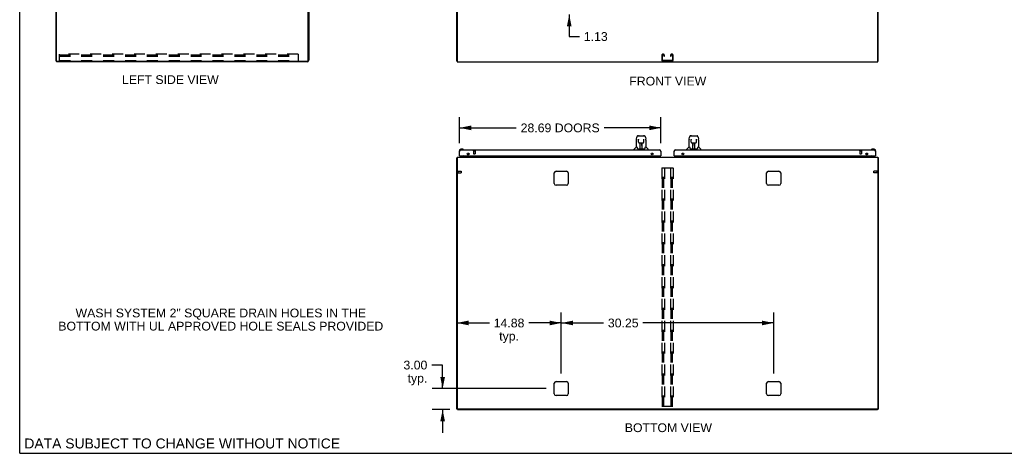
# Model space of a CAD drawing. Header units: inches. Extents: x 0 to 283, y 0 to 183.
# Tile 1 of 18: x 0 to 140, y 0 to 62. Entities that reach past the tile are written whole.
import ezdxf

# ---------------------------------------------------------------- set-up
doc = ezdxf.new("R2010")
doc.units = ezdxf.units.IN
doc.header["$LTSCALE"] = 15.583333
doc.header["$MEASUREMENT"] = 0
doc.linetypes.add('HIDDEN', pattern=[0.2, 0.1, -0.1])
doc.layers.get('0').update_dxf_attribs({"linetype": 'CONTINUOUS'})
for name, color, linetype in [('02___PRT_ALL_AXES', 7, 'CONTINUOUS'), ('DEFAULT_2', 8, 'HIDDEN'), ('DIMENSIONS', 7, 'CONTINUOUS')]:
    doc.layers.add(name, color=color, linetype=linetype)
doc.styles.get("Standard").update_dxf_attribs({"font": 'arial.ttf'})
doc.dimstyles.new('DIMSTYLE_1', dxfattribs={"dimtxt": 1.25, "dimasz": 1.666667, "dimexe": 0.09, "dimexo": 0.07, "dimgap": 0.0375, "dimtad": 0, "dimtih": 1, "dimtoh": 1, "dimzin": 4, "dimdsep": 46, "dimtxsty": 'Standard', "dimblk": '_FILLED', "dimblk1": '_FILLED', "dimblk2": '_FILLED', "dimcen": 0.09, "dimazin": 1, "dimtfac": 1, "dimtofl": 0, "dimtmove": 0, "dimatfit": 3, "dimldrblk": '_FILLED', "dimfxl": 0, "dimtolj": 1, "dimtzin": 4, "dimarcsym": 0})

# ---------------------------------------------------------------- blocks, each defined once
blk = doc.blocks.new('_FILLED')
at = {"color": 0, "linetype": 'ByBlock'}
blk.add_solid([(0, 0), (-1, 0.2), (-1, -0.2)], dxfattribs=at)
blk = doc.blocks.new('*D18')
at = {"layer": 'DIMENSIONS', "color": 2, "linetype": 'Continuous'}
for p, q in [((78.27, 63.68), (78.27, 67.02)), ((78.27, 62.56), (78.27, 59.43)), ((78.27, 59.43), (79.73, 59.43))]:
    blk.add_line(p, q, dxfattribs=at)
at = {"layer": 'DIMENSIONS', "color": 2, "linetype": 'Continuous', "xscale": 1.6666666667, "yscale": 1.6666666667, "zscale": 1.6666666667}
for p, rotation in [((78.27, 63.68), 270), ((78.27, 62.56), 90)]:
    blk.add_blockref('_FILLED', p, dxfattribs=dict(at, rotation=rotation))
at = {"layer": 'DIMENSIONS', "color": 2, "linetype": 'Continuous', "insert": (80.35, 60.06), "char_height": 1.25, "width": 3.3968, "attachment_point": 1, "line_spacing_factor": 0.9}
blk.add_mtext('1.13', dxfattribs=at)
blk = doc.blocks.new('*D20')
at = {"layer": 'DIMENSIONS', "color": 2, "linetype": 'Continuous'}
for p, q in [((62.64, 44.21), (62.64, 47.91)), ((91.33, 44.21), (91.33, 47.91)), ((62.64, 46.41), (70.73, 46.41)), ((91.33, 46.41), (83.23, 46.41))]:
    blk.add_line(p, q, dxfattribs=at)
at = {"layer": 'DIMENSIONS', "color": 2, "linetype": 'Continuous', "xscale": 1.6666666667, "yscale": 1.6666666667, "zscale": 1.6666666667, "rotation": 180}
blk.add_blockref('_FILLED', (62.64, 46.41), dxfattribs=at)
at = {"layer": 'DIMENSIONS', "color": 2, "linetype": 'Continuous', "xscale": 1.6666666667, "yscale": 1.6666666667, "zscale": 1.6666666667}
blk.add_blockref('_FILLED', (91.33, 46.41), dxfattribs=at)
at = {"layer": 'DIMENSIONS', "color": 2, "linetype": 'Continuous', "insert": (76.98, 47.03), "char_height": 1.25, "width": 11.2454, "attachment_point": 2, "line_spacing_factor": 0.9}
blk.add_mtext('28.69 DOORS', dxfattribs=at)
blk = doc.blocks.new('*D22')
at = {"layer": 'DIMENSIONS', "color": 2, "linetype": 'Continuous'}
for p, q in [((60.24, 12.58), (58.68, 12.58)), ((60.24, 9.23), (60.24, 12.58)), ((74.97, 9.23), (58.74, 9.23)), ((61.26, 6.23), (58.74, 6.23)), ((60.24, 6.23), (60.24, 2.9))]:
    blk.add_line(p, q, dxfattribs=at)
at = {"layer": 'DIMENSIONS', "color": 2, "linetype": 'Continuous', "xscale": 1.6666666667, "yscale": 1.6666666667, "zscale": 1.6666666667}
for p, rotation in [((60.24, 9.23), 270), ((60.24, 6.23), 90)]:
    blk.add_blockref('_FILLED', p, dxfattribs=dict(at, rotation=rotation))
at = {"layer": 'DIMENSIONS', "color": 2, "linetype": 'Continuous', "insert": (58.06, 13.21), "char_height": 1.25, "width": 3.3968, "attachment_point": 3, "line_spacing_factor": 0.9}
blk.add_mtext('3.00\\Ptyp.', dxfattribs=at)
blk = doc.blocks.new('*D23')
at = {"layer": 'DIMENSIONS', "color": 2, "linetype": 'Continuous'}
for p, q in [((77.14, 11.4), (77.14, 20.09)), ((107.39, 11.4), (107.39, 20.09)), ((77.14, 18.59), (83.15, 18.59)), ((107.39, 18.59), (88.77, 18.59))]:
    blk.add_line(p, q, dxfattribs=at)
at = {"layer": 'DIMENSIONS', "color": 2, "linetype": 'Continuous', "xscale": 1.6666666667, "yscale": 1.6666666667, "zscale": 1.6666666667, "rotation": 180}
blk.add_blockref('_FILLED', (77.14, 18.59), dxfattribs=at)
at = {"layer": 'DIMENSIONS', "color": 2, "linetype": 'Continuous', "xscale": 1.6666666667, "yscale": 1.6666666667, "zscale": 1.6666666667}
blk.add_blockref('_FILLED', (107.39, 18.59), dxfattribs=at)
at = {"layer": 'DIMENSIONS', "color": 2, "linetype": 'Continuous', "insert": (85.96, 19.21), "char_height": 1.25, "width": 4.368, "attachment_point": 2, "line_spacing_factor": 0.9}
blk.add_mtext('30.25', dxfattribs=at)
blk = doc.blocks.new('*D24')
at = {"layer": 'DIMENSIONS', "color": 2, "linetype": 'Continuous'}
for p, q in [((77.14, 11.4), (77.14, 20.09)), ((62.26, 18.59), (66.89, 18.59)), ((77.14, 18.59), (72.51, 18.59))]:
    blk.add_line(p, q, dxfattribs=at)
at = {"layer": 'DIMENSIONS', "color": 2, "linetype": 'Continuous', "xscale": 1.6666666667, "yscale": 1.6666666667, "zscale": 1.6666666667, "rotation": 180}
blk.add_blockref('_FILLED', (62.26, 18.59), dxfattribs=at)
at = {"layer": 'DIMENSIONS', "color": 2, "linetype": 'Continuous', "xscale": 1.6666666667, "yscale": 1.6666666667, "zscale": 1.6666666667}
blk.add_blockref('_FILLED', (77.14, 18.59), dxfattribs=at)
at = {"layer": 'DIMENSIONS', "color": 2, "linetype": 'Continuous', "insert": (69.7, 19.21), "char_height": 1.25, "width": 4.368, "attachment_point": 2, "line_spacing_factor": 0.9}
blk.add_mtext('14.88\\Ptyp.', dxfattribs=at)

msp = doc.modelspace()

# ---------------------------------------------------------------- linework, layer by layer
at = {"color": 7, "linetype": 'Continuous'}
for p, q in [((0, 0), (0, 183.333)), ((5.18, 55.912), (5.18, 127.704)), ((5.18, 55.912), (5.295, 55.912)), ((5.232, 55.912), (5.232, 55.808)), ((62.315, 55.912), (62.263, 55.912)), ((122.211, 55.912), (122.263, 55.912)), ((87.839, 44.799), (87.904, 45.104)), ((88.108, 45.259), (88.028, 45.259)), ((88.11, 45.259), (88.916, 45.259)), ((88.114, 45.259), (88.113, 45.259)), ((88.219, 45.271), (88.806, 45.271)), ((88.917, 45.259), (88.997, 45.259)), ((89.121, 45.104), (89.186, 44.799)), ((95.339, 44.799), (95.404, 45.104)), ((95.608, 45.259), (95.528, 45.259)), ((95.61, 45.259), (96.416, 45.259)), ((95.614, 45.259), (95.613, 45.259)), ((95.719, 45.271), (96.306, 45.271)), ((96.417, 45.259), (96.497, 45.259)), ((96.621, 45.104), (96.686, 44.799)), ((87.818, 43.678), (87.52, 43.38)), ((87.824, 44.656), (87.824, 43.684)), ((87.897, 43.684), (87.824, 43.684)), ((88.146, 44.747), (88.127, 44.747)), ((88.145, 44.783), (88.145, 44.779)), ((88.145, 44.779), (88.146, 44.775)), ((88.146, 44.775), (88.146, 44.767)), ((88.146, 44.767), (88.146, 44.756)), ((88.153, 44.352), (88.146, 44.756)), ((88.233, 44.274), (88.353, 44.274)), ((88.363, 43.428), (88.378, 44.275)), ((88.364, 43.48), (88.364, 43.454)), ((88.371, 43.859), (88.371, 44.275)), ((88.377, 44.211), (88.371, 44.211)), ((88.374, 44.05), (88.371, 44.05)), ((88.374, 44.038), (88.371, 44.038)), ((88.39, 44.275), (88.636, 44.275)), ((88.639, 43.408), (88.623, 44.275)), ((88.625, 44.211), (88.654, 44.211)), ((88.627, 44.275), (88.627, 44.211)), ((88.654, 44.05), (88.627, 44.05)), ((88.654, 44.038), (88.628, 44.038)), ((88.632, 43.81), (88.654, 43.81)), ((88.654, 43.806), (88.632, 43.806)), ((88.638, 43.454), (88.637, 43.48)), ((88.654, 43.408), (88.654, 44.275)), ((88.672, 44.274), (88.792, 44.274)), ((88.872, 44.352), (88.879, 44.764)), ((88.879, 44.764), (88.88, 44.773)), ((88.899, 44.747), (88.879, 44.747)), ((88.88, 44.773), (88.88, 44.778)), ((89.202, 43.684), (89.129, 43.684)), ((89.202, 44.655), (89.202, 43.684)), ((89.207, 43.678), (89.505, 43.38)), ((95.318, 43.678), (95.02, 43.38)), ((95.324, 44.656), (95.324, 43.684)), ((95.397, 43.684), (95.324, 43.684)), ((95.646, 44.747), (95.627, 44.747)), ((95.645, 44.783), (95.645, 44.779)), ((95.645, 44.779), (95.646, 44.775)), ((95.646, 44.775), (95.646, 44.767)), ((95.646, 44.767), (95.646, 44.756)), ((95.653, 44.352), (95.646, 44.756)), ((95.733, 44.274), (95.853, 44.274)), ((95.863, 43.428), (95.878, 44.275)), ((95.864, 43.48), (95.864, 43.454)), ((95.871, 43.859), (95.871, 44.275)), ((95.877, 44.211), (95.871, 44.211)), ((95.874, 44.05), (95.871, 44.05)), ((95.874, 44.038), (95.871, 44.038)), ((95.89, 44.275), (96.136, 44.275)), ((96.139, 43.408), (96.123, 44.275)), ((96.125, 44.211), (96.154, 44.211)), ((96.127, 44.275), (96.127, 44.211)), ((96.154, 44.05), (96.127, 44.05)), ((96.154, 44.038), (96.128, 44.038)), ((96.132, 43.81), (96.154, 43.81)), ((96.154, 43.806), (96.132, 43.806)), ((96.138, 43.454), (96.137, 43.48)), ((96.154, 43.408), (96.154, 44.275)), ((96.172, 44.274), (96.292, 44.274)), ((96.372, 44.352), (96.379, 44.764)), ((96.379, 44.764), (96.38, 44.773)), ((96.399, 44.747), (96.379, 44.747)), ((96.38, 44.773), (96.38, 44.778)), ((96.702, 43.684), (96.629, 43.684)), ((96.702, 44.655), (96.702, 43.684)), ((96.707, 43.678), (97.005, 43.38)), ((62.315, 42.128), (62.263, 42.128)), ((62.578, 43.087), (62.578, 42.831)), ((62.578, 42.831), (62.581, 42.793)), ((62.623, 42.702), (62.624, 42.695)), ((62.658, 42.436), (62.638, 42.436)), ((63.097, 43.35), (62.841, 43.35)), ((62.884, 43.29), (62.841, 43.29)), ((63.318, 42.409), (63.08, 42.271)), ((63.08, 42.232), (63.08, 42.271)), ((63.135, 43.347), (63.097, 43.35)), ((63.233, 43.304), (63.226, 43.305)), ((63.757, 42.663), (63.837, 42.583)), ((63.867, 42.436), (63.867, 42.389)), ((87.509, 43.29), (87.509, 43.353)), ((87.991, 43.432), (87.997, 43.424)), ((88.027, 43.408), (88.998, 43.408)), ((88.371, 43.408), (88.371, 43.413)), ((89.517, 43.29), (89.517, 43.353)), ((90.549, 42.267), (90.617, 42.267)), ((90.617, 42.312), (90.617, 42.267)), ((90.688, 42.243), (90.618, 42.313)), ((91.305, 42.436), (91.325, 42.436)), ((93.22, 42.436), (93.2, 42.436)), ((93.908, 42.313), (93.837, 42.243)), ((93.909, 42.312), (93.909, 42.267)), ((93.909, 42.267), (93.977, 42.267)), ((95.009, 43.29), (95.009, 43.353)), ((95.491, 43.432), (95.497, 43.424)), ((95.527, 43.408), (96.498, 43.408)), ((95.871, 43.408), (95.871, 43.413)), ((97.017, 43.29), (97.017, 43.353)), ((120.659, 42.436), (120.659, 42.389)), ((120.769, 42.663), (120.688, 42.583)), ((121.446, 42.271), (121.207, 42.409)), ((121.299, 43.305), (121.293, 43.304)), ((121.39, 43.347), (121.428, 43.35)), ((121.685, 43.35), (121.428, 43.35)), ((121.446, 42.232), (121.446, 42.271)), ((121.868, 42.436), (121.888, 42.436)), ((121.888, 43.044), (121.888, 43.087)), ((121.901, 42.695), (121.903, 42.702)), ((121.948, 42.831), (121.948, 43.087)), ((122.211, 42.128), (122.263, 42.128)), ((62.367, 6.284), (62.263, 6.284)), ((62.367, 6.232), (62.367, 6.285)), ((62.367, 6.232), (122.159, 6.232)), ((122.159, 6.232), (122.159, 6.285)), ((122.159, 6.284), (122.263, 6.284)), ((0, 0), (283.333, 0))]:
    msp.add_line(p, q, dxfattribs=at)
at = {"color": 3, "linetype": 'Continuous'}
for p, q in [((5.232, 55.974), (5.232, 127.641)), ((62.263, 55.912), (62.263, 127.704)), ((122.263, 55.912), (122.263, 127.704)), ((41.076, 56.055), (41.076, 63.06)), ((41.18, 63.061), (41.18, 56.054)), ((62.315, 62.988), (62.315, 55.808)), ((122.211, 55.808), (122.211, 62.988)), ((40.934, 55.808), (5.232, 55.808)), ((5.295, 55.912), (40.933, 55.912)), ((62.315, 55.808), (122.211, 55.808)), ((62.263, 6.284), (62.263, 42.128)), ((62.315, 42.232), (62.315, 6.347)), ((62.315, 42.232), (122.211, 42.232)), ((62.638, 42.436), (62.638, 43.044)), ((62.658, 42.436), (91.305, 42.436)), ((62.884, 43.29), (91.079, 43.29)), ((63.909, 42.555), (63.909, 42.817)), ((63.909, 42.375), (63.909, 42.436)), ((64.013, 42.732), (64.013, 42.641)), ((64.013, 42.436), (64.013, 42.232)), ((90.549, 42.262), (90.549, 42.312)), ((90.549, 42.312), (90.617, 42.312)), ((90.617, 42.262), (90.549, 42.262)), ((90.617, 42.312), (90.617, 42.436)), ((90.617, 42.262), (90.617, 42.232)), ((90.617, 42.243), (90.788, 42.243)), ((91.325, 43.044), (91.325, 42.436)), ((93.2, 42.436), (93.2, 43.044)), ((93.22, 42.436), (121.868, 42.436)), ((93.447, 43.29), (121.641, 43.29)), ((93.737, 42.243), (93.909, 42.243)), ((93.909, 42.312), (93.909, 42.436)), ((93.909, 42.312), (93.977, 42.312)), ((93.909, 42.262), (93.909, 42.232)), ((93.977, 42.262), (93.909, 42.262)), ((93.977, 42.312), (93.977, 42.262)), ((120.513, 42.641), (120.513, 42.732)), ((120.513, 42.232), (120.513, 42.436)), ((120.617, 42.817), (120.617, 42.555)), ((120.617, 42.436), (120.617, 42.375)), ((121.888, 43.044), (121.888, 42.436)), ((122.211, 42.232), (122.211, 6.347)), ((122.263, 42.128), (122.263, 6.284)), ((76.138, 38.482), (76.138, 39.982)), ((76.388, 40.232), (77.888, 40.232)), ((78.138, 39.982), (78.138, 38.482)), ((106.388, 38.482), (106.388, 39.982)), ((106.638, 40.232), (108.138, 40.232)), ((108.388, 39.982), (108.388, 38.482)), ((77.888, 38.232), (76.388, 38.232)), ((108.138, 38.232), (106.638, 38.232)), ((76.138, 8.482), (76.138, 9.982)), ((76.388, 10.232), (77.888, 10.232)), ((78.138, 9.982), (78.138, 8.482)), ((106.388, 8.482), (106.388, 9.982)), ((106.638, 10.232), (108.138, 10.232)), ((108.388, 9.982), (108.388, 8.482)), ((77.888, 8.232), (76.388, 8.232)), ((108.138, 8.232), (106.638, 8.232)), ((122.148, 6.284), (62.377, 6.284))]:
    msp.add_line(p, q, dxfattribs=at)
at = {"color": 7, "linetype": 'Continuous'}
for points in [[(88.028, 45.259), (88.024, 45.259), (88.009, 45.257), (87.994, 45.252), (87.98, 45.245), (87.967, 45.237), (87.957, 45.227), (87.947, 45.215), (87.939, 45.203), (87.932, 45.19), (87.925, 45.175), (87.919, 45.159), (87.913, 45.14), (87.907, 45.119), (87.904, 45.104)], [(89.098, 45.181), (89.092, 45.194), (89.085, 45.205), (89.078, 45.216), (89.069, 45.226), (89.06, 45.235), (89.05, 45.243), (89.038, 45.249), (89.025, 45.254), (89.012, 45.257), (88.997, 45.259)], [(89.121, 45.104), (89.119, 45.116), (89.114, 45.135), (89.109, 45.152), (89.103, 45.167), (89.098, 45.181)], [(95.528, 45.259), (95.524, 45.259), (95.509, 45.257), (95.494, 45.252), (95.48, 45.245), (95.467, 45.237), (95.457, 45.227), (95.447, 45.215), (95.439, 45.203), (95.432, 45.19), (95.425, 45.175), (95.419, 45.159), (95.413, 45.14), (95.407, 45.119), (95.404, 45.104)], [(96.598, 45.181), (96.592, 45.194), (96.585, 45.205), (96.578, 45.216), (96.569, 45.226), (96.56, 45.235), (96.55, 45.243), (96.538, 45.249), (96.525, 45.254), (96.512, 45.257), (96.497, 45.259)], [(96.621, 45.104), (96.619, 45.116), (96.614, 45.135), (96.609, 45.152), (96.603, 45.167), (96.598, 45.181)], [(87.839, 44.799), (87.833, 44.767), (87.827, 44.725), (87.824, 44.683), (87.824, 44.656)], [(87.893, 43.684), (87.899, 43.674), (87.913, 43.646), (87.927, 43.611), (87.943, 43.568), (87.959, 43.52), (87.974, 43.472)], [(88.145, 44.787), (88.145, 44.788), (88.145, 44.788), (88.145, 44.787), (88.145, 44.786), (88.145, 44.786), (88.145, 44.784), (88.145, 44.783)], [(88.153, 44.352), (88.154, 44.34), (88.158, 44.327), (88.163, 44.315), (88.17, 44.304), (88.179, 44.295), (88.19, 44.287), (88.201, 44.281), (88.213, 44.277), (88.225, 44.275), (88.232, 44.274)], [(88.353, 44.274), (88.357, 44.274), (88.366, 44.275), (88.374, 44.275), (88.383, 44.275), (88.39, 44.275)], [(88.636, 44.275), (88.644, 44.275), (88.652, 44.275), (88.661, 44.275), (88.67, 44.274), (88.672, 44.274)], [(88.793, 44.274), (88.802, 44.275), (88.814, 44.277), (88.826, 44.282), (88.837, 44.288), (88.847, 44.296), (88.856, 44.306), (88.863, 44.317), (88.868, 44.329), (88.871, 44.342), (88.872, 44.352)], [(88.88, 44.778), (88.88, 44.781), (88.88, 44.783), (88.88, 44.784), (88.88, 44.786), (88.88, 44.787), (88.88, 44.787), (88.88, 44.788)], [(89.051, 43.472), (89.065, 43.518), (89.081, 43.566), (89.097, 43.609), (89.112, 43.645), (89.126, 43.674), (89.132, 43.684)], [(89.202, 44.655), (89.201, 44.683), (89.198, 44.725), (89.192, 44.768), (89.186, 44.799)], [(95.339, 44.799), (95.333, 44.767), (95.327, 44.725), (95.324, 44.683), (95.324, 44.656)], [(95.393, 43.684), (95.399, 43.674), (95.413, 43.646), (95.427, 43.611), (95.443, 43.568), (95.459, 43.52), (95.474, 43.472)], [(95.645, 44.787), (95.645, 44.788), (95.645, 44.788), (95.645, 44.787), (95.645, 44.786), (95.645, 44.786), (95.645, 44.784), (95.645, 44.783)], [(95.653, 44.352), (95.654, 44.34), (95.658, 44.327), (95.663, 44.315), (95.67, 44.304), (95.679, 44.295), (95.69, 44.287), (95.701, 44.281), (95.713, 44.277), (95.725, 44.275), (95.732, 44.274)], [(95.853, 44.274), (95.857, 44.274), (95.866, 44.275), (95.874, 44.275), (95.883, 44.275), (95.89, 44.275)], [(96.136, 44.275), (96.144, 44.275), (96.152, 44.275), (96.161, 44.275), (96.17, 44.274), (96.172, 44.274)], [(96.293, 44.274), (96.302, 44.275), (96.314, 44.277), (96.326, 44.282), (96.337, 44.288), (96.347, 44.296), (96.356, 44.306), (96.363, 44.317), (96.368, 44.329), (96.371, 44.342), (96.372, 44.352)], [(96.38, 44.778), (96.38, 44.781), (96.38, 44.783), (96.38, 44.784), (96.38, 44.786), (96.38, 44.787), (96.38, 44.787), (96.38, 44.788)], [(96.551, 43.472), (96.565, 43.518), (96.581, 43.566), (96.597, 43.609), (96.612, 43.645), (96.626, 43.674), (96.632, 43.684)], [(96.702, 44.655), (96.701, 44.683), (96.698, 44.725), (96.692, 44.768), (96.686, 44.799)], [(87.974, 43.472), (87.977, 43.464), (87.981, 43.451), (87.986, 43.441), (87.991, 43.432)], [(87.997, 43.424), (88.003, 43.418), (88.01, 43.413), (88.017, 43.41), (88.025, 43.408), (88.027, 43.408)], [(88.999, 43.408), (89, 43.408), (89.008, 43.41), (89.015, 43.413), (89.022, 43.418)], [(89.022, 43.418), (89.028, 43.424), (89.034, 43.431)], [(89.034, 43.431), (89.039, 43.44), (89.044, 43.451), (89.048, 43.463), (89.051, 43.472)], [(95.474, 43.472), (95.477, 43.464), (95.481, 43.451), (95.486, 43.441), (95.491, 43.432)], [(95.497, 43.424), (95.503, 43.418), (95.51, 43.413), (95.517, 43.41), (95.525, 43.408), (95.527, 43.408)], [(96.499, 43.408), (96.5, 43.408), (96.508, 43.41), (96.515, 43.413), (96.522, 43.418)], [(96.522, 43.418), (96.528, 43.424), (96.534, 43.431)], [(96.534, 43.431), (96.539, 43.44), (96.544, 43.451), (96.548, 43.463), (96.551, 43.472)]]:
    msp.add_lwpolyline(points, dxfattribs=at)
at = {"color": 3, "linetype": 'Continuous'}
for points in [[(62.298, 42.144), (62.29, 42.142), (62.287, 42.142), (62.283, 42.141), (62.28, 42.14), (62.277, 42.139), (62.274, 42.139), (62.272, 42.138), (62.27, 42.137), (62.268, 42.136), (62.266, 42.135), (62.265, 42.134), (62.264, 42.132), (62.263, 42.131), (62.263, 42.13), (62.263, 42.128)], [(62.315, 42.148), (62.314, 42.148), (62.31, 42.147), (62.306, 42.146), (62.302, 42.145), (62.298, 42.144)], [(62.638, 43.044), (62.648, 43.06), (62.658, 43.076), (62.668, 43.092), (62.679, 43.108), (62.689, 43.123), (62.699, 43.138), (62.71, 43.153), (62.72, 43.167), (62.73, 43.181), (62.74, 43.194), (62.751, 43.206), (62.761, 43.218), (62.771, 43.229), (62.781, 43.239), (62.792, 43.249), (62.802, 43.257), (62.812, 43.265), (62.823, 43.271), (62.833, 43.277), (62.843, 43.282), (62.853, 43.285), (62.864, 43.288), (62.874, 43.29), (62.884, 43.29)], [(91.079, 43.29), (91.089, 43.29), (91.099, 43.288), (91.109, 43.285), (91.12, 43.282), (91.13, 43.277), (91.14, 43.271), (91.151, 43.265), (91.161, 43.257), (91.171, 43.249), (91.181, 43.239), (91.192, 43.229), (91.202, 43.218), (91.212, 43.206), (91.222, 43.194), (91.233, 43.181), (91.243, 43.167), (91.253, 43.153), (91.264, 43.138), (91.274, 43.123), (91.284, 43.108), (91.294, 43.092), (91.305, 43.076), (91.315, 43.06), (91.325, 43.044)], [(93.2, 43.044), (93.21, 43.06), (93.221, 43.076), (93.231, 43.092), (93.241, 43.108), (93.251, 43.123), (93.262, 43.138), (93.272, 43.153), (93.282, 43.167), (93.293, 43.181), (93.303, 43.194), (93.313, 43.206), (93.323, 43.218), (93.334, 43.229), (93.344, 43.239), (93.354, 43.249), (93.364, 43.257), (93.375, 43.265), (93.385, 43.271), (93.395, 43.277), (93.406, 43.282), (93.416, 43.285), (93.426, 43.288), (93.436, 43.29), (93.447, 43.29)], [(121.641, 43.29), (121.651, 43.29), (121.662, 43.288), (121.672, 43.285), (121.682, 43.282), (121.692, 43.277), (121.703, 43.271), (121.713, 43.265), (121.723, 43.257), (121.734, 43.249), (121.744, 43.239), (121.754, 43.229), (121.764, 43.218), (121.775, 43.206), (121.785, 43.194), (121.795, 43.181), (121.805, 43.167), (121.816, 43.153), (121.826, 43.138), (121.836, 43.123), (121.847, 43.108), (121.857, 43.092), (121.867, 43.076), (121.877, 43.06), (121.888, 43.044)], [(122.211, 42.148), (122.211, 42.148), (122.215, 42.147), (122.219, 42.146), (122.223, 42.145), (122.227, 42.144), (122.235, 42.142)], [(122.235, 42.142), (122.239, 42.142), (122.242, 42.141), (122.245, 42.14), (122.248, 42.139), (122.251, 42.139), (122.253, 42.138), (122.256, 42.137), (122.258, 42.136), (122.259, 42.135), (122.26, 42.134), (122.261, 42.132), (122.262, 42.131), (122.262, 42.13), (122.263, 42.128)]]:
    msp.add_lwpolyline(points, dxfattribs=at)
for centre in [(63.888, 42.686), (90.075, 42.686), (94.45, 42.686), (120.638, 42.686)]:
    msp.add_circle(centre, 0.133, dxfattribs=at)
for centre, radius, start, end in [((5.295, 55.974), 0.0625, 180, 270), ((40.933, 56.055), 0.143, 270, 360), ((40.934, 56.054), 0.246, 270, 360), ((62.884, 43.044), 0.246, 90, 180), ((62.658, 42.456), 0.02, 180, 270), ((63.766, 42.375), 0.142, 270, 360), ((90.667, 42.282), 0.05, 190.58824, 231.27912), ((91.079, 43.044), 0.246, 0, 90), ((91.305, 42.456), 0.02, 270, 360), ((93.447, 43.044), 0.246, 90, 180), ((93.22, 42.456), 0.02, 180, 270), ((93.859, 42.282), 0.05, 308.72088, 357.35012), ((120.759, 42.375), 0.142, 180, 270), ((121.641, 43.044), 0.246, 0, 90), ((121.868, 42.456), 0.02, 270, 360), ((76.388, 39.982), 0.25, 90, 180), ((77.888, 39.982), 0.25, 0, 90), ((106.638, 39.982), 0.25, 90, 180), ((108.138, 39.982), 0.25, 0, 90), ((76.388, 38.482), 0.25, 180, 270), ((77.888, 38.482), 0.25, 270, 360), ((106.638, 38.482), 0.25, 180, 270), ((108.138, 38.482), 0.25, 270, 360), ((76.388, 9.982), 0.25, 90, 180), ((77.888, 9.982), 0.25, 0, 90), ((106.638, 9.982), 0.25, 90, 180), ((108.138, 9.982), 0.25, 0, 90), ((76.388, 8.482), 0.25, 180, 270), ((77.888, 8.482), 0.25, 270, 360), ((106.638, 8.482), 0.25, 180, 270), ((108.138, 8.482), 0.25, 270, 360), ((62.377, 6.347), 0.0625, 180, 270), ((122.148, 6.347), 0.0625, 270, 360)]:
    msp.add_arc(centre, radius, start, end, dxfattribs=at)
at = {"color": 7, "linetype": 'Continuous'}
for centre, radius, start, end in [((88.219, 45.251), 0.0197, 90, 156.39296), ((88.806, 45.251), 0.0197, 23.60704, 90), ((95.719, 45.251), 0.0197, 90, 156.39296), ((96.306, 45.251), 0.0197, 23.60704, 90), ((87.832, 43.664), 0.0197, 90, 135), ((89.193, 43.664), 0.0197, 45, 90), ((95.332, 43.664), 0.0197, 90, 135), ((96.693, 43.664), 0.0197, 45, 90), ((62.841, 43.087), 0.263, 90, 180), ((62.828, 42.831), 0.25, 180, 210.88989), ((62.626, 42.71), 0.015, 210.88989, 263.62041), ((62.623, 42.71), 0.015, 276.37959, 360), ((62.841, 43.087), 0.203, 90, 180), ((63.097, 43.1), 0.25, 59.11011, 90), ((63.218, 43.305), 0.015, 270, 353.62041), ((63.218, 43.302), 0.015, 6.37959, 59.11011), ((63.268, 42.496), 0.1, 300.09201, 323.45319), ((63.71, 42.389), 0.157, 270, 360), ((63.767, 42.512), 0.1, 27.02681, 45), ((63.766, 42.375), 0.246, 324.66867, 360), ((87.548, 43.353), 0.0394, 135, 180), ((88.383, 43.428), 0.0197, 179, 269.92316), ((88.619, 43.428), 0.0197, 270.07713, 1), ((89.477, 43.353), 0.0394, 0, 45), ((95.048, 43.353), 0.0394, 135, 180), ((95.883, 43.428), 0.0197, 179, 269.92316), ((96.119, 43.428), 0.0197, 270.07713, 1), ((96.977, 43.353), 0.0394, 0, 45), ((120.759, 42.375), 0.246, 180, 215.33133), ((120.816, 42.389), 0.157, 180, 270), ((120.759, 42.512), 0.1, 135, 152.97319), ((121.258, 42.496), 0.1, 216.54681, 239.90799), ((121.308, 43.302), 0.015, 120.88989, 173.62041), ((121.308, 43.305), 0.015, 186.37959, 270), ((121.428, 43.1), 0.25, 90, 120.88989), ((121.685, 43.087), 0.263, 0, 90), ((121.685, 43.087), 0.203, 0, 90), ((121.903, 42.71), 0.015, 180, 263.62041), ((121.899, 42.71), 0.015, 276.37959, 329.11011), ((121.698, 42.831), 0.25, 329.11011, 360)]:
    msp.add_arc(centre, radius, start, end, dxfattribs=at)
for centre, major_axis, start_param, end_param in [((88.363, 43.448), (0.0394, 0), -1.3693552, -1.2647773), ((88.639, 43.448), (0, 0.0394), -3.4467472, -3.1415927), ((95.863, 43.448), (0, 0.0394), -2.9401515, -2.8355736), ((96.139, 43.448), (0, 0.0394), -3.4467472, -3.1415927)]:
    msp.add_ellipse(centre, major_axis=major_axis, ratio=1, start_param=start_param, end_param=end_param, dxfattribs=at)
at = {"layer": '02___PRT_ALL_AXES', "color": 8, "linetype": 'HIDDEN'}
for p, q in [((64.618, 43.143), (64.618, 42.696)), ((64.618, 43.143), (64.866, 43.143)), ((64.866, 43.143), (64.866, 42.696)), ((119.66, 43.143), (119.908, 43.143)), ((119.66, 43.143), (119.66, 42.696)), ((119.908, 43.143), (119.908, 42.696)), ((62.41, 40.252), (62.41, 40.004)), ((62.41, 40.252), (62.857, 40.252)), ((62.41, 40.004), (62.857, 40.004)), ((122.105, 40.252), (121.658, 40.252)), ((122.105, 40.004), (121.658, 40.004)), ((122.105, 40.004), (122.105, 40.252))]:
    msp.add_line(p, q, dxfattribs=at)
at = {"layer": '02___PRT_ALL_AXES', "color": 3, "linetype": 'Continuous'}
for p, q in [((90.788, 42.243), (90.788, 42.232)), ((93.737, 42.243), (93.737, 42.232))]:
    msp.add_line(p, q, dxfattribs=at)
at = {"layer": '02___PRT_ALL_AXES', "color": 7, "linetype": 'Continuous'}
for start, end in [(175.10153, 175.5324), (170.84979, 171.11024)]:
    msp.add_arc((62.841, 43.087), 0.263, start, end, dxfattribs=at)
at = {"layer": 'DEFAULT_2', "color": 8, "linetype": 'HIDDEN'}
for p, q in [((39.659, 56.912), (5.659, 56.912)), ((5.659, 55.912), (5.659, 56.912)), ((5.659, 56.808), (39.659, 56.808)), ((5.659, 56.631), (39.659, 56.631)), ((39.659, 56.912), (39.659, 55.912)), ((91.45, 56.732), (91.45, 56.092)), ((91.554, 56.106), (91.554, 56.718)), ((91.645, 56.912), (91.63, 56.912)), ((91.721, 56.718), (91.721, 56.631)), ((91.721, 56.631), (91.825, 56.631)), ((91.825, 56.631), (91.825, 56.732)), ((92.7, 56.732), (92.7, 56.631)), ((92.7, 56.631), (92.804, 56.631)), ((92.804, 56.631), (92.804, 56.718)), ((92.895, 56.912), (92.88, 56.912)), ((92.971, 56.718), (92.971, 56.106)), ((93.075, 56.092), (93.075, 56.732)), ((5.659, 56.016), (39.659, 56.016)), ((91.63, 55.912), (92.895, 55.912)), ((92.881, 56.016), (91.644, 56.016)), ((64.6, 43.186), (64.884, 43.186)), ((64.6, 43.143), (64.884, 43.143)), ((64.628, 42.686), (64.856, 42.686)), ((119.642, 43.186), (119.926, 43.186)), ((119.642, 43.143), (119.926, 43.143)), ((119.67, 42.686), (119.898, 42.686)), ((91.45, 40.711), (91.45, 6.711)), ((91.45, 40.711), (93.075, 40.711)), ((91.554, 6.711), (91.554, 40.711)), ((91.638, 6.711), (91.638, 40.711)), ((91.721, 6.711), (91.721, 40.711)), ((91.825, 40.711), (91.825, 6.711)), ((92.7, 40.711), (92.7, 6.711)), ((92.804, 6.711), (92.804, 40.711)), ((92.888, 6.711), (92.888, 40.711)), ((92.971, 6.711), (92.971, 40.711)), ((93.075, 40.711), (93.075, 6.711)), ((62.367, 40.27), (62.367, 39.986)), ((62.41, 40.27), (62.41, 39.986)), ((62.867, 40.242), (62.867, 40.014)), ((121.648, 40.014), (121.648, 40.242)), ((122.105, 39.986), (122.105, 40.27)), ((122.148, 39.986), (122.148, 40.27)), ((91.45, 6.711), (93.075, 6.711))]:
    msp.add_line(p, q, dxfattribs=at)
for centre, radius, start, end in [((91.63, 56.732), 0.18, 90, 180), ((91.644, 56.718), 0.09, 94.14163, 180), ((91.644, 56.106), 0.09, 180, 270), ((91.631, 56.718), 0.09, 0, 85.85837), ((91.645, 56.732), 0.18, 0, 90), ((92.88, 56.732), 0.18, 90, 180), ((92.894, 56.718), 0.09, 94.14163, 180), ((92.881, 56.106), 0.09, 270, 360), ((92.881, 56.718), 0.09, 0, 85.85837), ((92.895, 56.732), 0.18, 0, 90), ((91.63, 56.092), 0.18, 180, 270), ((92.895, 56.092), 0.18, 270, 360), ((64.6, 43.165), 0.0215, 90, 270), ((64.628, 42.696), 0.01, 180, 270), ((64.856, 42.696), 0.01, 270, 360), ((64.884, 43.165), 0.0215, 270, 90), ((119.642, 43.165), 0.0215, 90, 270), ((119.67, 42.696), 0.01, 180, 270), ((119.898, 42.696), 0.01, 270, 360), ((119.926, 43.165), 0.0215, 270, 90), ((62.388, 40.27), 0.0215, 0, 180), ((62.388, 39.986), 0.0215, 180, 360), ((62.857, 40.242), 0.01, 0, 90), ((62.857, 40.014), 0.01, 270, 360), ((121.658, 40.242), 0.01, 90, 180), ((121.658, 40.014), 0.01, 180, 270), ((122.127, 40.27), 0.0215, 360, 180), ((122.127, 39.986), 0.0215, 180, 0)]:
    msp.add_arc(centre, radius, start, end, dxfattribs=at)

# ---------------------------------------------------------------- texts
at = {"layer": 'DIMENSIONS', "color": 2, "linetype": 'Continuous', "attachment_point": 2, "line_spacing_factor": 0.9}
for s, insert, char_height, width in [('LEFT SIDE VIEW', (21.462, 53.911), 1.25, 13.74535), ('FRONT VIEW', (92.304, 53.7), 1.25, 10.93866), ('WASH SYSTEM 2" SQUARE DRAIN HOLES IN THE\\PBOTTOM WITH UL APPROVED HOLE SEALS PROVIDED', (28.643, 20.637), 1.25, 46.18959), ('BOTTOM VIEW', (92.392, 4.278), 1.25, 12.38848), ('DATA SUBJECT TO CHANGE WITHOUT NOTICE', (23.147, 2.115), 1.41667, 44.88042)]:
    msp.add_mtext(s, dxfattribs=dict(at, insert=insert, char_height=char_height, width=width))

# ---------------------------------------------------------------- dimensions: what is measured, and where the dimension line sits
at = {"layer": 'DIMENSIONS', "color": 2, "linetype": 'Continuous'}
for base, p1, p2, angle, picture, middle in [((78.267351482, 62.557953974), (87.700131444, 63.682953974), (62.657631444, 62.557953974), 270, '*D18', (82.10324351, 59.427089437)), ((77.138, 18.585), (107.388, 11.329), (77.138, 11.329), 180, '*D23', (85.962, 18.578))]:
    dim = msp.add_linear_dim(base=base, p1=p1, p2=p2, angle=angle, dimstyle='DIMSTYLE_1', dxfattribs=at)
    dim.commit()
    dim.dimension.update_dxf_attribs({"geometry": picture, "text_midpoint": middle, "dimtype": 160})
for base, p1, p2, text, picture, middle in [((91.325, 46.406), (62.638, 44.14), (91.325, 44.14), '<> DOORS', '*D20', (76.981, 46.406)), ((77.137631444, 18.585004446), (62.262631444, 6.34672121), (77.137631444, 11.328887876), '<>\\Ptyp.', '*D24', (69.700131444, 17.647504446))]:
    dim = msp.add_linear_dim(base=base, p1=p1, p2=p2, text=text, dimstyle='DIMSTYLE_1', dxfattribs=at)
    dim.commit()
    dim.dimension.update_dxf_attribs({"geometry": picture, "text_midpoint": middle, "dimtype": 160})
dim = msp.add_linear_dim(base=(60.238, 9.232), p1=(58.668, 6.232), p2=(75.041, 9.232), angle=90, text='<>\\Ptyp.', dimstyle='DIMSTYLE_1', dxfattribs=at)
dim.commit()
dim.dimension.update_dxf_attribs({"geometry": '*D22', "text_midpoint": (56.36, 11.645), "dimtype": 160})

doc.saveas('drawing.dxf')
